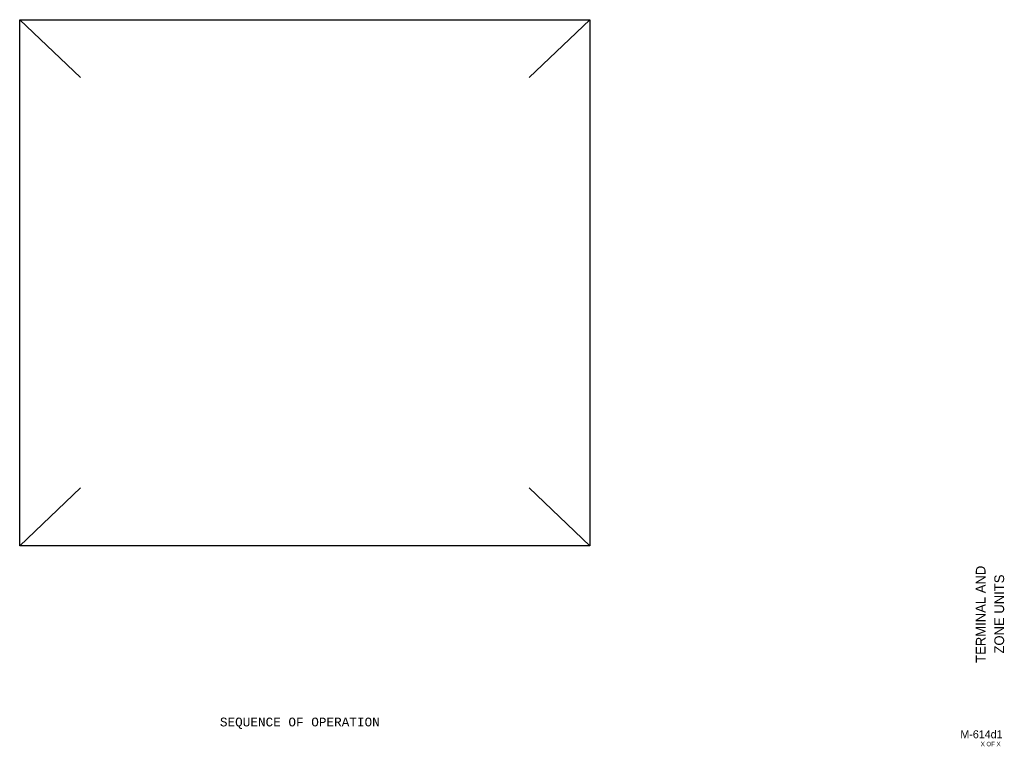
# Model space of a CAD drawing. Header units: inches. Extents: x 9.5 to 31.9, y 0.9 to 17.4.
import ezdxf
from ezdxf.enums import TextEntityAlignment as Align

# ---------------------------------------------------------------- set-up
doc = ezdxf.new("R2010")
doc.units = ezdxf.units.IN
doc.header["$MEASUREMENT"] = 0
for name, color, linetype, lineweight in [('G-ANNO-DATA', 7, 'Continuous', 0), ('M-ANNO-SYMB', 6, 'Continuous', 30), ('M-ANNO-TEXT', 2, 'Continuous', 30)]:
    doc.layers.add(name, color=color, linetype=linetype, lineweight=lineweight)
doc.styles.add('CONTROLTXT', font='monotxt.shx', dxfattribs={"width": 0.8, "height": 0.125})
doc.styles.add('Style-LOW_RES_FILLED', font='LOW_RES_FILLED.shx')

msp = doc.modelspace()

# ---------------------------------------------------------------- linework, layer by layer
at = {"layer": 'M-ANNO-SYMB'}
for p, q in [((9.488, 17.438), (10.869, 16.122)), ((22.45, 17.438), (21.07, 16.122)), ((10.869, 6.8), (9.488, 5.484)), ((21.07, 6.8), (22.45, 5.484))]:
    msp.add_line(p, q, dxfattribs=at)
msp.add_3dface([(9.488, 17.438), (22.45, 17.438), (22.45, 5.484), (9.488, 5.484)], dxfattribs=at)

# ---------------------------------------------------------------- texts
at = {"layer": 'G-ANNO-DATA', "color": 7, "linetype": 'Continuous', "lineweight": 0, "style": 'Style-LOW_RES_FILLED'}
for s, height, p in [('TERMINAL AND', 0.22175, (31.337, 3.927)), ('ZONE UNITS', 0.2218, (31.759, 3.932))]:
    msp.add_text(s, height=height, rotation=90, dxfattribs=at).set_placement(p, align=Align.MIDDLE_CENTER)
msp.add_text('M-614d1', height=0.1815, dxfattribs=at).set_placement((31.355, 1.2), align=Align.MIDDLE_CENTER)
msp.add_text('X OF X', height=0.1, dxfattribs=at).set_placement((31.338, 1.029), align=Align.TOP_LEFT)
at = {"layer": 'M-ANNO-TEXT', "style": 'CONTROLTXT'}
msp.add_text('SEQUENCE OF OPERATION', height=0.2, dxfattribs=at).set_placement((14.04, 1.379))

doc.saveas('drawing.dxf')
